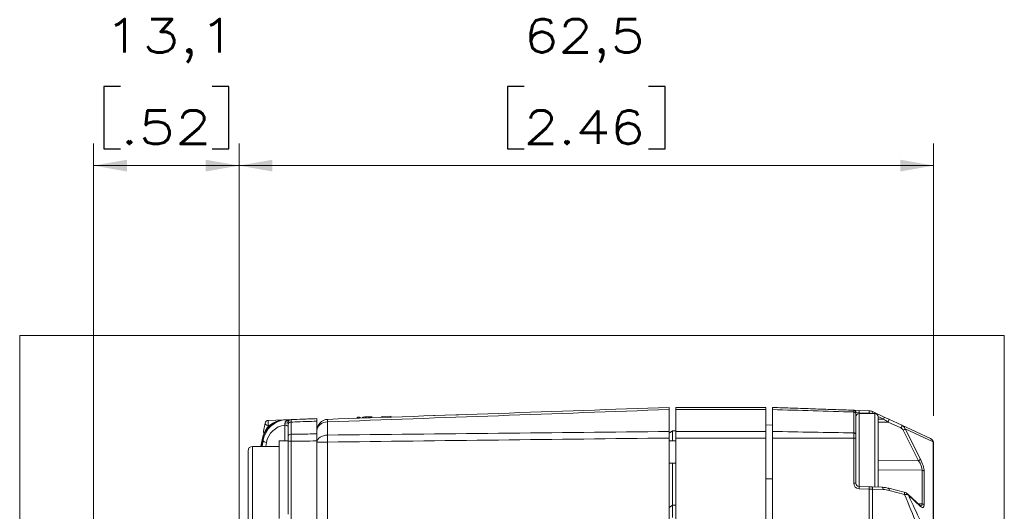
# Model space of a CAD drawing. Header units: millimetres. Extents: x 4 to 836, y 5 to 589.
# Tile 47 of 75: x 463 to 552, y 374 to 418. Entities that reach past the tile are written whole.
import ezdxf

# ---------------------------------------------------------------- set-up
doc = ezdxf.new("R2010")
doc.units = ezdxf.units.MM
doc.layers.add('1', color=7, linetype='Continuous', true_color=0xffffff)
doc.styles.add('ideas_simplex', font='simplex.shx')
doc.dimstyles.get("Standard").update_dxf_attribs({"dimtxt": 0.18, "dimasz": 0.18, "dimexe": 0.18, "dimexo": 0.0625, "dimgap": 0.09, "dimtad": 0, "dimtih": 1, "dimtoh": 1, "dimdec": 4, "dimzin": 0, "dimdsep": 46, "dimtxsty": 'Standard', "dimcen": 0.09, "dimadec": 0, "dimazin": 0, "dimtfac": 1, "dimtdec": 4, "dimtofl": 0, "dimtmove": 0, "dimatfit": 3, "dimfxl": 1, "dimtolj": 1, "dimtzin": 0, "dimarcsym": 0})

# ---------------------------------------------------------------- blocks, each defined once
blk = doc.blocks.new('_U0')
at = {"layer": '1', "color": 87, "lineweight": 25}
for p, q in [((508.59344, 411.982149), (507.09344, 411.982149)), ((507.09344, 411.982149), (507.09344, 406.357149)), ((521.29844, 411.982149), (519.79844, 411.982149)), ((521.29844, 406.357149), (521.29844, 411.982149)), ((507.09344, 406.357149), (508.59344, 406.357149)), ((519.79844, 406.357149), (521.29844, 406.357149))]:
    blk.add_line(p, q, dxfattribs=at)
at = {"layer": '1', "color": 152, "lineweight": 13}
for p, q in [((482.94594, 365.339972), (482.94594, 406.857149)), ((545.44594, 382.362755), (545.44594, 406.857149))]:
    blk.add_line(p, q, dxfattribs=at)
at = {"layer": '1', "color": 27, "lineweight": 13}
blk.add_line((545.44594, 404.857149), (482.94594, 404.857149), dxfattribs=at)
at = {"layer": '1', "color": 27, "lineweight": 18}
for points in [[(482.94594, 404.857149), (485.945938, 405.38613), (485.945941, 404.328168)], [(545.44594, 404.857149), (542.445941, 404.328168), (542.445938, 405.38613)]]:
    blk.add_solid(points, dxfattribs=at)
at = {"layer": '1', "color": 87, "linetype": 'Continuous', "lineweight": 25, "char_height": 3, "attachment_point": 7, "line_spacing_factor": 1.204819, "style": 'ideas_simplex'}
for s, insert in [('\\W1.2097;62,5', (508.56494, 414.117149)), ('\\W1.2097;2.46', (508.56494, 406.804649))]:
    blk.add_mtext(s, dxfattribs=dict(at, insert=insert))
blk = doc.blocks.new('_U2')
at = {"layer": '1', "color": 87, "lineweight": 25}
for p, q in [((472.280177, 411.982149), (470.780177, 411.982149)), ((470.780177, 411.982149), (470.780177, 406.357149)), ((482.015177, 411.982149), (480.515177, 411.982149)), ((482.015177, 406.357149), (482.015177, 411.982149)), ((470.780177, 406.357149), (472.280177, 406.357149)), ((480.515177, 406.357149), (482.015177, 406.357149))]:
    blk.add_line(p, q, dxfattribs=at)
at = {"layer": '1', "color": 152, "lineweight": 13}
for p, q in [((469.849414, 305.251741), (469.849414, 406.857149)), ((482.94594, 365.339972), (482.94594, 406.857149))]:
    blk.add_line(p, q, dxfattribs=at)
at = {"layer": '1', "color": 27, "lineweight": 13}
blk.add_line((469.849414, 404.857149), (482.94594, 404.857149), dxfattribs=at)
at = {"layer": '1', "color": 27, "lineweight": 18}
for points in [[(469.849414, 404.857149), (472.849412, 405.38613), (472.849416, 404.328168)], [(482.94594, 404.857149), (479.945941, 404.328168), (479.945938, 405.38613)]]:
    blk.add_solid(points, dxfattribs=at)
at = {"layer": '1', "color": 87, "linetype": 'Continuous', "lineweight": 25, "char_height": 3, "attachment_point": 7, "line_spacing_factor": 1.204819, "style": 'ideas_simplex'}
for s, insert in [('\\W1.3286;13,1', (470.766677, 414.117149)), ('\\W1.2776;.52', (472.251677, 406.804649))]:
    blk.add_mtext(s, dxfattribs=dict(at, insert=insert))

msp = doc.modelspace()

# ---------------------------------------------------------------- linework, layer by layer
at = {"layer": '1', "color": 251, "linetype": 'Continuous', "lineweight": 18}
for p, q in [((463.199, 288.642), (463.199, 389.596)), ((551.808, 389.596), (463.199, 389.596)), ((551.808, 389.596), (551.808, 288.642))]:
    msp.add_line(p, q, dxfattribs=at)
at = {"layer": '1', "color": 252, "linetype": 'Continuous', "lineweight": 18}
for p, q in [((521.646, 380.958), (521.646, 382.927)), ((522.246, 382.926), (522.246, 383.119)), ((522.246, 383.119), (530.346, 383.119)), ((522.246, 380.958), (522.246, 382.926)), ((530.346, 383.119), (530.346, 382.926)), ((530.346, 380.958), (530.346, 382.926)), ((499.875, 382.359), (500.44, 382.379)), ((500.44, 382.379), (502.47, 382.449)), ((502.47, 382.449), (502.704, 382.458)), ((540.146, 382.569), (538.746, 382.569)), ((540.446, 382.269), (540.446, 375.969)), ((521.646, 380.819), (521.946, 381.019)), ((521.946, 381.019), (522.246, 381.019)), ((521.946, 381.019), (521.946, 380.119)), ((530.946, 381.532), (530.346, 381.553)), ((521.646, 380.368), (521.646, 344.109)), ((522.246, 380.368), (522.246, 380.958)), ((522.246, 380.368), (522.246, 344.109)), ((530.346, 380.958), (530.346, 380.368)), ((530.346, 380.368), (530.346, 297.87)), ((522.246, 380.119), (521.646, 380.119)), ((521.646, 378.119), (522.246, 378.119)), ((521.946, 374.319), (521.946, 378.119)), ((530.346, 376.685), (530.946, 376.706)), ((521.646, 374.119), (521.946, 374.319)), ((521.946, 374.319), (522.246, 374.319)), ((521.946, 374.319), (521.946, 373.219))]:
    msp.add_line(p, q, dxfattribs=at)
at = {"layer": '1', "color": 252, "linetype": 'Continuous', "lineweight": 13}
for p, q in [((530.346, 382.926), (522.246, 382.926)), ((538.746, 376.009), (538.746, 382.569)), ((540.146, 382.569), (540.146, 375.96)), ((490.911, 381.824), (490.911, 380.632)), ((522.246, 380.958), (530.346, 380.958)), ((530.346, 380.368), (522.246, 380.368)), ((490.911, 380.004), (489.946, 380.004)), ((490.911, 380.004), (490.911, 313.533))]:
    msp.add_line(p, q, dxfattribs=at)
at = {"layer": '1', "color": 7, "linetype": 'Continuous', "lineweight": 18}
for p, q in [((530.946, 380.958), (530.946, 382.927)), ((538.253, 382.864), (538.735, 382.847)), ((538.735, 382.847), (539.647, 382.815)), ((493.579, 382.251), (493.583, 382.139)), ((493.58, 382.252), (493.584, 382.139)), ((493.596, 382.252), (493.597, 382.24)), ((493.597, 382.252), (493.598, 382.24)), ((493.64, 382.241), (493.644, 382.141)), ((494.304, 382.264), (494.308, 382.164)), ((494.378, 382.267), (494.381, 382.167)), ((494.608, 382.275), (494.611, 382.175)), ((494.828, 382.283), (494.832, 382.183)), ((494.893, 382.185), (494.889, 382.297)), ((495.789, 382.316), (496.588, 382.344)), ((495.789, 382.316), (495.792, 382.216)), ((496.588, 382.344), (496.592, 382.244)), ((538.446, 382.547), (538.446, 380.706)), ((539.957, 382.741), (541.004, 382.253)), ((541.004, 382.253), (541.428, 382.055)), ((541.428, 382.055), (542.58, 381.518)), ((542.58, 381.518), (545.157, 380.316)), ((530.946, 297.87), (530.946, 380.368)), ((538.446, 380.348), (538.446, 376.309)), ((545.446, 379.863), (545.446, 370.308)), ((538.735, 376.009), (539.647, 375.977)), ((539.647, 375.977), (539.88, 375.969)), ((539.88, 375.969), (540.825, 375.936)), ((542.797, 375.491), (541.413, 375.852)), ((544.227, 374.292), (543.14, 375.314))]:
    msp.add_line(p, q, dxfattribs=at)
at = {"layer": '1', "color": 27, "linetype": 'Continuous', "lineweight": 18}
for p, q in [((485.566, 381.957), (486.942, 382.005)), ((486.942, 382.005), (487.075, 382.01)), ((487.075, 382.01), (487.198, 382.014)), ((487.198, 382.014), (487.635, 382.029)), ((485.154, 380.988), (485.281, 381.709)), ((487.346, 380.522), (487.346, 381.57)), ((489.946, 380.738), (489.946, 381.884)), ((484.913, 379.619), (485.042, 380.353)), ((485.018, 380.183), (484.927, 379.619)), ((487.346, 377.841), (487.346, 380.077)), ((489.946, 314.617), (489.946, 380.106)), ((487.346, 373.526), (487.346, 374.397))]:
    msp.add_line(p, q, dxfattribs=at)
at = {"layer": '1', "color": 27, "linetype": 'Continuous', "lineweight": 13}
for p, q in [((486.942, 382.005), (486.939, 382)), ((485.566, 381.485), (485.545, 381.366)), ((485.669, 381.489), (485.566, 381.485)), ((487.056, 380.119), (487.056, 381.531)), ((487.635, 381.801), (487.635, 380.713)), ((485.017, 380.159), (484.93, 379.619)), ((485.122, 380.163), (485.017, 380.159)), ((485.034, 379.619), (485.122, 380.163)), ((485.408, 379.968), (485.352, 379.619)), ((487.346, 380.077), (487.635, 380.077)), ((487.635, 380.077), (487.635, 372.961))]:
    msp.add_line(p, q, dxfattribs=at)
at = {"layer": '1', "color": 7, "linetype": 'Continuous', "lineweight": 13}
for p, q in [((493.769, 382.246), (493.773, 382.146)), ((493.835, 382.248), (493.839, 382.148)), ((494.056, 382.256), (494.06, 382.156)), ((538.253, 380.825), (538.253, 382.708)), ((538.735, 382.647), (538.446, 382.664)), ((539.647, 382.615), (538.735, 382.647)), ((538.735, 382.647), (538.735, 382.569)), ((540.927, 382.071), (540.445, 382.296)), ((540.446, 382.068), (540.927, 382.071)), ((541.35, 381.807), (540.446, 381.802)), ((542.503, 381.27), (541.35, 381.807)), ((544.097, 378.331), (542.714, 381.066)), ((545.391, 380.031), (542.885, 381.2)), ((542.885, 381.2), (544.269, 378.465)), ((538.253, 376.309), (538.253, 380.348)), ((545.391, 370.477), (545.391, 380.031)), ((540.446, 378.368), (544.097, 378.331)), ((544.417, 377.466), (540.446, 377.507)), ((544.417, 374.441), (544.417, 377.466)), ((544.589, 377.385), (544.589, 374.36)), ((538.446, 376.309), (538.253, 376.309)), ((539.647, 375.777), (538.735, 375.809)), ((539.957, 375.769), (539.647, 375.777)), ((539.647, 302.461), (539.647, 375.777)), ((540.902, 375.736), (539.957, 375.769)), ((539.957, 375.769), (539.957, 302.469)), ((542.831, 375.297), (541.447, 375.659)), ((544.269, 374.214), (543.181, 375.236)), ((544.053, 374.456), (544.417, 374.441))]:
    msp.add_line(p, q, dxfattribs=at)
at = {"layer": '1', "color": 9, "linetype": 'Continuous', "lineweight": 18}
for p, q in [((486.546, 379.619), (484.146, 379.619)), ((487.346, 380.119), (486.546, 380.119)), ((486.546, 373.138), (486.546, 380.119)), ((487.346, 380.077), (487.346, 380.119)), ((483.746, 373.019), (483.746, 379.219)), ((487.346, 374.423), (487.346, 377.841))]:
    msp.add_line(p, q, dxfattribs=at)
at = {"layer": '1', "color": 9, "linetype": 'Continuous', "lineweight": 13}
msp.add_line((484.146, 379.619), (484.146, 372.619), dxfattribs=at)
at = {"layer": '1', "color": 7, "linetype": 'Continuous', "lineweight": 18}
for centre, radius, start, end in [((539.619, 382.016), 0.8, 65, 88), ((544.946, 379.863), 0.5, 0, 65), ((538.746, 376.309), 0.3, 180, 268)]:
    msp.add_arc(centre, radius, start, end, dxfattribs=at)
at = {"layer": '1', "color": 27, "linetype": 'Continuous', "lineweight": 18}
for centre, start, end in [((485.577, 381.657), 92, 170), ((487.646, 381.729), 92, 180), ((485.449, 380.935), 170, 205.54191)]:
    msp.add_arc(centre, 0.3, start, end, dxfattribs=at)
at = {"layer": '1', "color": 252, "linetype": 'Continuous', "lineweight": 18}
for centre, radius, start, end in [((490.946, 381.046), 1, 92, 180), ((538.746, 382.269), 0.3, 90, 180), ((540.146, 382.269), 0.3, 0, 90), ((540.146, 375.969), 0.3, 356.2116, 0)]:
    msp.add_arc(centre, radius, start, end, dxfattribs=at)
at = {"layer": '1', "color": 7, "linetype": 'Continuous', "lineweight": 13}
for centre, radius, start, end in [((539.626, 382.016), 0.6, 65, 88), ((538.753, 376.309), 0.5, 180, 268)]:
    msp.add_arc(centre, radius, start, end, dxfattribs=at)
at = {"layer": '1', "color": 9, "linetype": 'Continuous', "lineweight": 18}
msp.add_arc((484.146, 379.219), 0.4, 90, 180, dxfattribs=at)
at = {"layer": '1', "color": 7, "linetype": 'Continuous', "lineweight": 13}
for centre, major_axis, ratio, start_param, end_param in [((538.728, 382.647), (0.007, 0.2), 0.034878, 4.713607, 6.283185), ((539.64, 382.615), (-0.007, -0.2), 0.034878, 1.572014, 3.141593), ((539.873, 382.559), (-0.085, -0.181), 0.031633, 1.638425, 3.141593), ((540.92, 382.071), (-0.085, -0.181), 0.031633, 1.585546, 3.141593), ((540.919, 382.071), (1.272, -0.792), 0.002487, 1.226518, 1.566648), ((541.343, 381.874), (0.085, 0.181), 0.180231, 4.420671, 6.283185), ((542.496, 381.336), (0.085, 0.181), 0.180231, 4.420671, 6.283185), ((542.417, 380.978), (0.275, -0.245), 0.795454, 1.110926, 1.930782), ((542.707, 381.133), (-0.178, -0.09), 0.315704, 1.451088, 2.815702), ((544.946, 379.863), (-0.211, -0.453), 0.909575, 2.321737, 3.141593), ((544.946, 379.863), (0.5, 0), 0.743145, 0, 0.471239), ((544.09, 378.397), (-0.178, -0.09), 0.315704, 1.451088, 2.815702), ((544.07, 378.134), (0.427, -0.996), 0.295727, 0.603439, 1.780723), ((543.891, 378.066), (0.45, -0.789), 0.344689, 0.534391, 1.711674), ((544.411, 377.318), (-0.2, 0), 0.743145, 3.612832, 4.677482), ((538.728, 375.809), (-0.007, -0.2), 0.034878, 1.572014, 3.141593), ((539.64, 375.777), (-0.007, -0.2), 0.034878, 1.572014, 3.141593), ((539.873, 375.769), (-0.007, -0.2), 0.422407, 1.585546, 3.141593), ((540.818, 375.736), (-0.007, -0.2), 0.422407, 1.585546, 3.141593), ((540.902, 375.136), (1.265, -0.057), 0.473744, 1.146995, 1.591778), ((541.362, 375.659), (-0.051, -0.194), 0.41126, 1.677769, 3.141566), ((543.003, 375.169), (-0.137, -0.146), 0.809082, 2.598369, 3.161359), ((543.891, 375.058), (0.456, -0.804), 0.326799, 6.112461, 6.814655), ((544.07, 375.126), (0.43, -1.009), 0.28869, 5.759008, 6.879266), ((544.411, 374.293), (-0.2, 0), 0.743145, 3.612832, 4.677482)]:
    msp.add_ellipse(centre, major_axis=major_axis, ratio=ratio, start_param=start_param, end_param=end_param, dxfattribs=at)
at = {"layer": '1', "color": 27, "linetype": 'Continuous', "lineweight": 18}
for centre, major_axis, ratio, start_param, end_param in [((487.002, 380.006), (1.476, 1.46), 0.93102, 0.789803, 2.249249), ((487.012, 380.006), (0, -2), 1, 3.176499, 4.537856), ((487.124, 380.01), (1.569, 1.375), 0.930056, 0.85021, 2.309656), ((485.314, 380.136), (0.296, -0.048), 0.564904, 3.141586, 3.285905)]:
    msp.add_ellipse(centre, major_axis=major_axis, ratio=ratio, start_param=start_param, end_param=end_param, dxfattribs=at)
at = {"layer": '1', "color": 27, "linetype": 'Continuous', "lineweight": 13}
for centre, major_axis, ratio, start_param, end_param in [((485.577, 381.657), (-0.01, 0.3), 0.066891, 0, 2.179324), ((487.646, 381.729), (0.58, 0.02), 0.517301, 1.570796, 2.468849), ((487.208, 381.714), (0.01, -0.3), 0.066891, 3.141618, 4.039645), ((487.164, 382.087), (-0.241, 0.179), 0.5035, 2.014418, 3.141593), ((485.577, 381.657), (-0.295, 0.052), 0.571794, 0, 1.636013), ((487.113, 379.838), (1.356, 1.164), 0.918171, 0.936251, 2.313777), ((487.046, 381.359), (-0.3, 0), 0.573576, 3.141593, 4.677482), ((487.046, 381.729), (0.3, 0), 0.035846, 4.821061, 6.283185), ((487.646, 381.57), (-0.3, 0), 0.771778, 4.747296, 6.283185), ((485.338, 380.301), (0.295, -0.052), 0.571794, 3.141593, 3.406474), ((485.419, 380.14), (0.296, -0.048), 0.572363, 3.286819, 4.769724), ((485.449, 380.935), (-0.295, 0.052), 0.571794, 0, 0.70819), ((487.646, 380.522), (-0.3, 0), 0.635892, 4.747296, 6.283185)]:
    msp.add_ellipse(centre, major_axis=major_axis, ratio=ratio, start_param=start_param, end_param=end_param, dxfattribs=at)
at = {"layer": '1', "color": 252, "linetype": 'Continuous', "lineweight": 13}
for centre, major_axis, ratio, start_param, end_param in [((490.946, 381.046), (0.035, -0.999), 0.012336, 3.141593, 3.820718), ((490.946, 381.046), (-1, 0), 0.777852, 4.747296, 6.283185), ((490.946, 380.004), (1, 0), 0.628448, 1.605703, 3.141593), ((490.946, 380.004), (0.012, -1), 0.034897, 4.032833, 4.711958)]:
    msp.add_ellipse(centre, major_axis=major_axis, ratio=ratio, start_param=start_param, end_param=end_param, dxfattribs=at)
at = {"layer": '1', "color": 7, "linetype": 'Continuous', "lineweight": 18}
for centre, major_axis, ratio, start_param, end_param in [((542.41, 381.045), (0.373, -0.407), 0.887848, 1.187187, 2.007043), ((540.817, 375.136), (1.266, -0.066), 0.63081, 1.153009, 1.597793), ((541.362, 375.659), (-0.051, -0.194), 0.41126, 3.141572, 3.633166), ((542.746, 375.297), (-0.051, -0.194), 0.41126, 1.677769, 3.141566), ((544.09, 374.147), (-0.137, -0.146), 0.809082, 2.598369, 3.141615), ((544.07, 375.126), (0.43, -1.009), 0.28869, 5.701983, 5.759008)]:
    msp.add_ellipse(centre, major_axis=major_axis, ratio=ratio, start_param=start_param, end_param=end_param, dxfattribs=at)
at = {"layer": '1', "color": 252, "linetype": 'Continuous', "lineweight": 18}
msp.add_open_spline([(490.911, 382.046), (501.156, 382.404), (511.401, 382.761), (521.646, 383.119)], degree=3, dxfattribs=at)
at = {"layer": '1', "color": 252, "linetype": 'Continuous', "lineweight": 13}
for points in [[(521.646, 382.927), (511.401, 382.56), (501.156, 382.193), (490.911, 381.824)], [(490.911, 380.632), (501.156, 380.744), (511.401, 380.853), (521.646, 380.958)], [(521.646, 380.368), (511.401, 380.251), (501.156, 380.13), (490.911, 380.004)]]:
    msp.add_open_spline(points, degree=3, dxfattribs=at)
at = {"layer": '1', "color": 252, "linetype": 'Continuous', "lineweight": 18}
for points in [[(521.646, 383.119), (521.646, 383.119), (521.646, 383.111), (521.646, 383.086), (521.646, 383.053), (521.646, 383.013), (521.646, 382.958), (521.646, 382.927)], [(521.646, 380.958), (521.646, 380.915), (521.646, 380.826), (521.646, 380.729), (521.646, 380.628), (521.646, 380.526), (521.646, 380.421), (521.646, 380.368)]]:
    msp.add_open_spline(points, degree=3, knots=[0, 0, 0, 0, 0.25, 0.5, 0.5, 0.75, 1, 1, 1, 1], dxfattribs=at)
at = {"layer": '1', "color": 7, "linetype": 'Continuous', "lineweight": 18}
for points, degree in [([(530.946, 382.927), (530.946, 383.119), (530.946, 383.119)], 2), ([(530.946, 383.119), (538.253, 382.864)], 1), ([(493.752, 382.245), (493.755, 382.145)], 1), ([(494.134, 382.258), (494.138, 382.158)], 1), ([(494.284, 382.264), (494.287, 382.164)], 1), ([(494.651, 382.276), (494.728, 382.279), (494.787, 382.281), (494.828, 382.283)], 3), ([(494.718, 382.279), (494.722, 382.179)], 1), ([(530.946, 380.368), (530.946, 380.694), (530.946, 380.958)], 2)]:
    msp.add_open_spline(points, degree=degree, dxfattribs=at)
at = {"layer": '1', "color": 7, "linetype": 'Continuous', "lineweight": 13}
for points, degree in [([(538.253, 382.708), (535.817, 382.781), (533.382, 382.854), (530.946, 382.927)], 3), ([(530.946, 380.958), (533.382, 380.914), (535.817, 380.869), (538.253, 380.825)], 3), ([(538.253, 380.348), (530.946, 380.368)], 1), ([(543.181, 375.236), (543.918, 373.65), (544.655, 372.063), (545.391, 370.477)], 3)]:
    msp.add_open_spline(points, degree=degree, dxfattribs=at)
at = {"layer": '1', "color": 7, "linetype": 'Continuous', "lineweight": 18}
for points, knots in [([(538.446, 382.664), (538.446, 382.69), (538.441, 382.715), (538.422, 382.763), (538.408, 382.785), (538.372, 382.821), (538.351, 382.836), (538.304, 382.857), (538.279, 382.863), (538.253, 382.864)], [0, 0, 0, 0, 0.25, 0.25, 0.5, 0.5, 0.75, 0.75, 1, 1, 1, 1]), ([(493.602, 382.24), (493.602, 382.24), (493.602, 382.24), (493.602, 382.24), (493.602, 382.24), (493.679, 382.242), (493.782, 382.246)], [0, 0, 0, 0, 0.639788, 0.639788, 0.639788, 1, 1, 1, 1]), ([(494.083, 382.257), (494.22, 382.261), (494.334, 382.265), (494.334, 382.265), (494.468, 382.27), (494.573, 382.274), (494.651, 382.276)], [0, 0, 0, 0, 0.282391, 0.282391, 0.282391, 1, 1, 1, 1]), ([(538.446, 382.664), (538.446, 382.664), (538.446, 382.661), (538.446, 382.651), (538.446, 382.644), (538.446, 382.629), (538.446, 382.623), (538.446, 382.611), (538.446, 382.604), (538.446, 382.582), (538.446, 382.566), (538.446, 382.547)], [0, 0, 0, 0, 0.25, 0.25, 0.5, 0.5, 0.625, 0.625, 0.75, 0.75, 1, 1, 1, 1]), ([(538.446, 380.706), (538.446, 380.681), (538.446, 380.653), (538.446, 380.611), (538.446, 380.597), (538.446, 380.567), (538.446, 380.552), (538.446, 380.522), (538.446, 380.506), (538.446, 380.475), (538.446, 380.46), (538.446, 380.412), (538.446, 380.38), (538.446, 380.348)], [0, 0, 0, 0, 0.25, 0.25, 0.375, 0.375, 0.5, 0.5, 0.625, 0.625, 0.75, 0.75, 1, 1, 1, 1]), ([(543.137, 375.316), (543.107, 375.344), (543.036, 375.398), (542.917, 375.455), (542.831, 375.481), (542.796, 375.489)], [0, 0, 0, 0, 0.358637, 0.756707, 1, 1, 1, 1]), ([(544.299, 374.242), (544.299, 374.242), (544.287, 374.24), (544.261, 374.267), (544.227, 374.292)], [0, 0, 0, 0, 0.289466, 1, 1, 1, 1])]:
    msp.add_open_spline(points, degree=3, knots=knots, dxfattribs=at)
at = {"layer": '1', "color": 7, "linetype": 'Continuous', "lineweight": 13}
for points, knots in [([(538.253, 382.708), (538.253, 382.711), (538.253, 382.714), (538.253, 382.72), (538.253, 382.729), (538.253, 382.749), (538.253, 382.765), (538.253, 382.784), (538.253, 382.793), (538.253, 382.81), (538.253, 382.817), (538.253, 382.83), (538.253, 382.836), (538.253, 382.846), (538.253, 382.855), (538.253, 382.86), (538.253, 382.862), (538.253, 382.863), (538.253, 382.864), (538.253, 382.864), (538.253, 382.864), (538.253, 382.864)], [0, 0, 0, 0, 0.031325, 0.031325, 0.06265, 0.125299, 0.250599, 0.250599, 0.375898, 0.375898, 0.501197, 0.501197, 0.626497, 0.626497, 0.751796, 0.877096, 0.877096, 0.939745, 0.97107, 0.97107, 1, 1, 1, 1]), ([(538.253, 382.708), (538.279, 382.707), (538.304, 382.702), (538.351, 382.686), (538.372, 382.674), (538.408, 382.644), (538.422, 382.626), (538.441, 382.588), (538.446, 382.567), (538.446, 382.547)], [0, 0, 0, 0, 0.25, 0.25, 0.5, 0.5, 0.75, 0.75, 1, 1, 1, 1]), ([(538.253, 380.825), (538.279, 380.824), (538.304, 380.821), (538.351, 380.808), (538.372, 380.799), (538.408, 380.778), (538.422, 380.765), (538.441, 380.737), (538.446, 380.722), (538.446, 380.706)], [0, 0, 0, 0, 0.25, 0.25, 0.5, 0.5, 0.75, 0.75, 1, 1, 1, 1]), ([(538.253, 380.348), (538.253, 380.354), (538.253, 380.359), (538.253, 380.37), (538.253, 380.386), (538.253, 380.423), (538.253, 380.454), (538.253, 380.496), (538.253, 380.517), (538.253, 380.559), (538.253, 380.579), (538.253, 380.619), (538.253, 380.639), (538.253, 380.679), (538.253, 380.717), (538.253, 380.754), (538.253, 380.781), (538.253, 380.794), (538.253, 380.807), (538.253, 380.816), (538.253, 380.82), (538.253, 380.825)], [0, 0, 0, 0, 0.03125, 0.03125, 0.0625, 0.125, 0.25, 0.25, 0.375, 0.375, 0.5, 0.5, 0.625, 0.625, 0.75, 0.875, 0.875, 0.9375, 0.96875, 0.96875, 1, 1, 1, 1]), ([(538.253, 380.348), (538.279, 380.348), (538.304, 380.348), (538.351, 380.348), (538.372, 380.348), (538.408, 380.348), (538.422, 380.348), (538.441, 380.348), (538.446, 380.348), (538.446, 380.348)], [0, 0, 0, 0, 0.250417, 0.250417, 0.500834, 0.500834, 0.75125, 0.75125, 1, 1, 1, 1]), ([(543.181, 375.236), (543.173, 375.24), (543.163, 375.245), (543.143, 375.253), (543.132, 375.257), (543.097, 375.267), (543.07, 375.274), (543.033, 375.28), (543.025, 375.281), (543.01, 375.284), (542.986, 375.287), (542.944, 375.292), (542.908, 375.294), (542.879, 375.296), (542.87, 375.296), (542.851, 375.297), (542.841, 375.297), (542.831, 375.297)], [0, 0, 0, 0, 0.125, 0.125, 0.25, 0.25, 0.5, 0.5, 0.5625, 0.5625, 0.625, 0.75, 0.875, 0.875, 0.9375, 0.9375, 1, 1, 1, 1]), ([(545.157, 369.611), (545.129, 369.679), (545.101, 369.748), (544.326, 371.643), (543.578, 373.47), (542.831, 375.297)], [0, 0, 0, 0, 0.036072, 0.036072, 1, 1, 1, 1])]:
    msp.add_open_spline(points, degree=3, knots=knots, dxfattribs=at)
at = {"layer": '1', "color": 27, "linetype": 'Continuous', "lineweight": 18}
for points, knots in [([(487.635, 382.029), (487.974, 382.041), (488.312, 382.053), (489.082, 382.08), (489.514, 382.095), (489.946, 382.11)], [0, 0, 0, 0, 0.439135, 0.439135, 1, 1, 1, 1]), ([(489.946, 382.11), (489.946, 382.11), (489.946, 382.105), (489.946, 382.09), (489.946, 382.084), (489.946, 382.07), (489.946, 382.061), (489.946, 382.032), (489.946, 381.985), (489.946, 381.921), (489.946, 381.884)], [0, 0, 0, 0, 0.25, 0.25, 0.375, 0.375, 0.5, 0.5, 0.75, 1, 1, 1, 1]), ([(487.346, 381.57), (487.346, 381.595), (487.346, 381.641), (487.346, 381.674), (487.346, 381.702), (487.346, 381.722), (487.346, 381.729), (487.346, 381.729)], [0, 0, 0, 0, 0.250492, 0.500984, 0.500984, 0.751476, 1, 1, 1, 1]), ([(487.346, 381.501), (487.346, 381.482), (487.346, 381.463), (487.346, 381.43), (487.346, 381.415), (487.346, 381.387), (487.346, 381.373), (487.346, 381.359)], [0, 0, 0, 0, 0.386528, 0.386528, 0.693264, 0.693264, 1, 1, 1, 1]), ([(487.346, 380.077), (487.346, 380.118), (487.346, 380.198), (487.346, 380.275), (487.346, 380.352), (487.346, 380.424), (487.346, 380.491), (487.346, 380.522)], [0, 0, 0, 0, 0.25, 0.5, 0.5, 0.75, 1, 1, 1, 1]), ([(489.946, 380.738), (489.946, 380.694), (489.946, 380.647), (489.946, 380.572), (489.946, 380.547), (489.946, 380.495), (489.946, 380.469), (489.946, 380.387), (489.946, 380.277), (489.946, 380.164), (489.946, 380.106)], [0, 0, 0, 0, 0.25, 0.25, 0.375, 0.375, 0.5, 0.5, 0.75, 1, 1, 1, 1])]:
    msp.add_open_spline(points, degree=3, knots=knots, dxfattribs=at)
at = {"layer": '1', "color": 27, "linetype": 'Continuous', "lineweight": 13}
for points, knots in [([(487.635, 382.029), (487.635, 382.029), (487.635, 382.019), (487.635, 381.99), (487.635, 381.951), (487.635, 381.927), (487.635, 381.885), (487.635, 381.87), (487.635, 381.837), (487.635, 381.819), (487.635, 381.801)], [0, 0, 0, 0, 0.25, 0.5, 0.5, 0.75, 0.75, 0.875, 0.875, 1, 1, 1, 1]), ([(487.056, 381.531), (487.059, 381.545), (487.061, 381.559), (487.066, 381.589), (487.068, 381.604), (487.071, 381.628), (487.071, 381.636), (487.073, 381.653), (487.074, 381.661), (487.076, 381.685), (487.077, 381.702), (487.078, 381.719)], [0, 0, 0, 0, 0.25, 0.25, 0.5, 0.5, 0.625, 0.625, 0.75, 0.75, 1, 1, 1, 1]), ([(487.078, 381.719), (487.079, 381.728), (487.081, 381.738), (487.085, 381.756), (487.087, 381.765), (487.093, 381.782), (487.097, 381.79), (487.105, 381.807), (487.11, 381.815), (487.12, 381.83), (487.125, 381.838), (487.136, 381.852), (487.142, 381.858), (487.16, 381.878), (487.173, 381.889), (487.186, 381.9)], [0, 0, 0, 0, 0.125, 0.125, 0.25, 0.25, 0.375, 0.375, 0.5, 0.5, 0.625, 0.625, 0.75, 0.75, 1, 1, 1, 1]), ([(489.946, 381.884), (489.28, 381.86), (488.614, 381.836), (487.843, 381.809), (487.739, 381.805), (487.635, 381.801)], [0, 0, 0, 0, 0.86501, 0.86501, 1, 1, 1, 1]), ([(487.635, 380.713), (488.205, 380.719), (488.775, 380.725), (489.545, 380.734), (489.745, 380.736), (489.946, 380.738)], [0, 0, 0, 0, 0.739697, 0.739697, 1, 1, 1, 1]), ([(487.635, 380.713), (487.635, 380.668), (487.635, 380.574), (487.635, 380.47), (487.635, 380.361), (487.635, 380.305), (487.635, 380.221), (487.635, 380.192), (487.635, 380.135), (487.635, 380.106), (487.635, 380.077)], [0, 0, 0, 0, 0.25, 0.5, 0.5, 0.75, 0.75, 0.875, 0.875, 1, 1, 1, 1]), ([(489.946, 380.106), (489.514, 380.101), (489.082, 380.095), (488.312, 380.086), (487.974, 380.081), (487.635, 380.077)], [0, 0, 0, 0, 0.560865, 0.560865, 1, 1, 1, 1])]:
    msp.add_open_spline(points, degree=3, knots=knots, dxfattribs=at)

# ---------------------------------------------------------------- dimensions: what is measured, and where the dimension line sits
at = {"layer": '1', "color": 87, "linetype": 'Continuous', "lineweight": 25}
dim = msp.add_linear_dim(base=(469.849, 404.857), p1=(482.946, 340.428), p2=(469.849, 302.752), text='<>\\P[\\C87;\\H3.00;\\Fsimplex.shx;.52\\Fsimplex.shx;\\H3.00;\\C87; ]', dimstyle='Standard', override={"dimtxt": 3, "dimasz": 3, "dimexe": 2, "dimexo": 2.5, "dimgap": 1.5, "dimtad": 1, "dimtih": 0, "dimtoh": 0, "dimdec": 2, "dimlfac": 1, "dimzin": 8, "dimdsep": 44, "dimlunit": 2, "dimtxsty": 'ideas_simplex', "dimsah": 1, "dimse1": 0, "dimse2": 0, "dimsd1": 0, "dimsd2": 0, "dimclrd": 27, "dimclre": 152, "dimclrt": 87, "dimtol": 0, "dimtm": -0.1, "dimtfac": 0.5, "dimtdec": 2, "dimtofl": 1, "dimtmove": 0, "dimtzin": 8, "dimlwd": 13, "dimlwe": 13}, dxfattribs=at)
dim.commit()
dim.dimension.update_dxf_attribs({"geometry": '_U2', "text_midpoint": (476.398, 404.857), "dimtype": 160})
dim = msp.add_linear_dim(base=(545.446, 404.857), p1=(482.946, 362.213), p2=(545.446, 379.863), angle=180, text='<>\\P[\\C87;\\H3.00;\\Fsimplex.shx;2.46\\Fsimplex.shx;\\H3.00;\\C87; ]', dimstyle='Standard', override={"dimtxt": 3, "dimasz": 3, "dimexe": 2, "dimexo": 2.5, "dimgap": 1.5, "dimtad": 1, "dimtih": 0, "dimtoh": 0, "dimdec": 2, "dimlfac": 1, "dimzin": 8, "dimdsep": 44, "dimlunit": 2, "dimtxsty": 'ideas_simplex', "dimsah": 1, "dimse1": 0, "dimse2": 0, "dimsd1": 0, "dimsd2": 0, "dimclrd": 27, "dimclre": 152, "dimclrt": 87, "dimtol": 0, "dimtm": -0.1, "dimtfac": 0.5, "dimtdec": 2, "dimtofl": 1, "dimtmove": 0, "dimtzin": 8, "dimlwd": 13, "dimlwe": 13}, dxfattribs=at)
dim.commit()
dim.dimension.update_dxf_attribs({"geometry": '_U0', "text_midpoint": (514.196, 404.857), "dimtype": 160})

doc.saveas('drawing.dxf')
